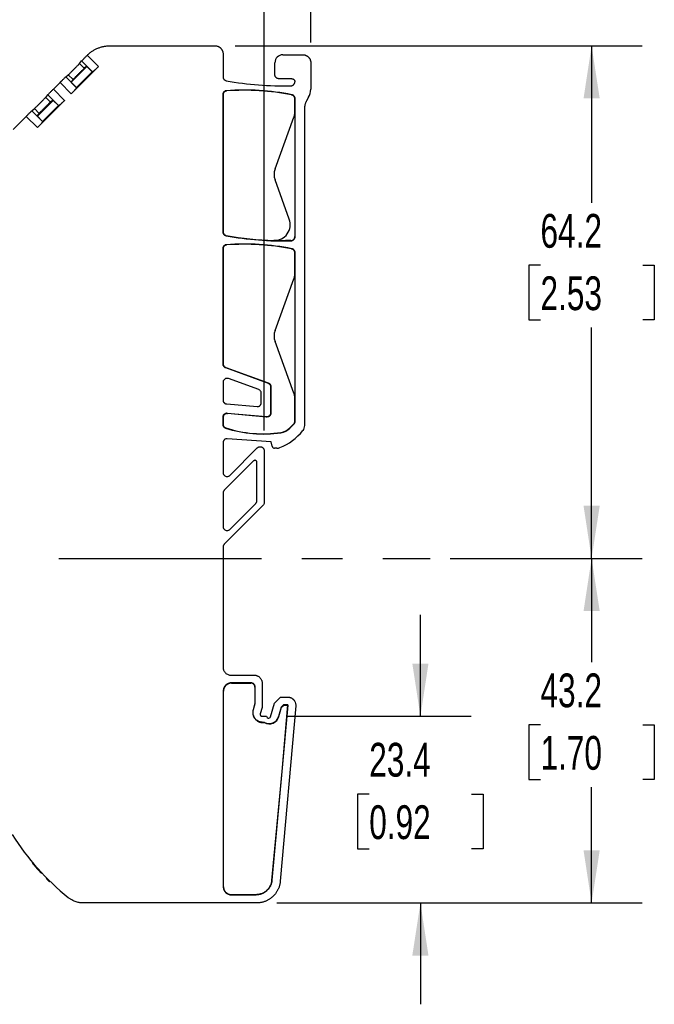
# Model space of a CAD drawing. Header units: millimetres. Extents: x 13 to 546, y 13 to 419.
# Tile 7 of 13: x 341 to 421, y 132 to 256. Entities that reach past the tile are written whole.
import ezdxf

# ---------------------------------------------------------------- set-up
doc = ezdxf.new("R2010")
doc.units = ezdxf.units.MM
doc.header["$LTSCALE"] = 2
doc.linetypes.add('CENTERX2', pattern=[20.32, 12.7, -2.54, 2.54, -2.54])
doc.layers.add('CENTER', color=40, linetype='CENTERX2')
doc.layers.add('DIMENSIONS', color=140, linetype='Continuous', lineweight=25)
doc.styles.add('SLDTEXTSTYLE0', font='TXT', dxfattribs={"width": 0.7})
doc.dimstyles.new('SLDDIMSTYLE0', dxfattribs={"dimtxt": 4.316016, "dimasz": 6.604, "dimexe": 0, "dimexo": 0.0625, "dimgap": 1.079004, "dimtad": 0, "dimtih": 1, "dimtoh": 1, "dimrnd": 1e-09, "dimzin": 12, "dimdsep": 46, "dimtxsty": 'SLDTEXTSTYLE0', "dimsah": 1, "dimcen": 0.09, "dimadec": 0, "dimazin": 3, "dimtfac": 1, "dimtmove": 0, "dimatfit": 0, "dimfxl": 0, "dimfrac": 2, "dimtolj": 1, "dimtzin": 12, "dimarcsym": 0})
doc.dimstyles.new('SLDDIMSTYLE1', dxfattribs={"dimtxt": 4.316016, "dimasz": 6.604, "dimexe": 0, "dimexo": 0.0625, "dimgap": 1.079004, "dimtad": 0, "dimtih": 1, "dimtoh": 1, "dimrnd": 1e-09, "dimzin": 12, "dimdsep": 46, "dimtxsty": 'SLDTEXTSTYLE0', "dimsah": 1, "dimcen": 0.09, "dimadec": 0, "dimazin": 3, "dimtfac": 1, "dimtofl": 0, "dimtmove": 0, "dimatfit": 3, "dimfxl": 0, "dimfrac": 2, "dimtolj": 1, "dimtzin": 12, "dimarcsym": 0})
doc.dimstyles.new('SLDDIMSTYLE2', dxfattribs={"dimtxt": 4.316016, "dimasz": 6.604, "dimexe": 0, "dimexo": 0.0625, "dimgap": 1.079004, "dimtad": 0, "dimtih": 1, "dimtoh": 1, "dimrnd": 1e-09, "dimzin": 4, "dimdsep": 46, "dimtxsty": 'SLDTEXTSTYLE0', "dimsah": 1, "dimcen": 0.09, "dimadec": 0, "dimazin": 1, "dimtfac": 1, "dimtofl": 0, "dimtmove": 0, "dimatfit": 3, "dimfxl": 0, "dimfrac": 2, "dimtolj": 1, "dimtzin": 12, "dimarcsym": 0})

# ---------------------------------------------------------------- blocks, each defined once
blk = doc.blocks.new('_D_2')
at = {"layer": 'DIMENSIONS'}
for p, q in [((394.96, 188.01), (419.03, 188.01)), ((412.68, 188.01), (412.68, 174.99)), ((406.27, 167.17), (404.82, 167.17)), ((404.82, 167.17), (404.82, 160.31)), ((419.09, 167.17), (420.54, 167.17)), ((420.54, 167.17), (420.54, 160.31)), ((404.82, 160.31), (406.27, 160.31)), ((412.68, 144.83), (412.68, 159.34)), ((420.54, 160.31), (419.09, 160.31)), ((373.21, 144.83), (419.03, 144.83))]:
    blk.add_line(p, q, dxfattribs=at)
for points in [[(412.68, 188.01), (411.67, 181.4), (413.7, 181.4)], [(412.68, 144.83), (413.7, 151.43), (411.67, 151.43)]]:
    blk.add_solid(points, dxfattribs=at)
at = {"layer": 'DIMENSIONS', "char_height": 4.233, "attachment_point": 1, "style": 'SLDTEXTSTYLE0'}
for s, insert in [('43.2', (406.27, 173.59)), ('1.70', (406.27, 165.76))]:
    blk.add_mtext(s, dxfattribs=dict(at, insert=insert))
blk = doc.blocks.new('_D_3')
at = {"layer": 'DIMENSIONS'}
for p, q in [((368.01, 252.25), (419.03, 252.25)), ((412.68, 252.25), (412.68, 232.59)), ((406.27, 224.76), (404.82, 224.76)), ((404.82, 224.76), (404.82, 217.9)), ((419.09, 224.76), (420.54, 224.76)), ((420.54, 224.76), (420.54, 217.9)), ((404.82, 217.9), (406.27, 217.9)), ((420.54, 217.9), (419.09, 217.9)), ((412.68, 188.01), (412.68, 216.93)), ((394.96, 188.01), (419.03, 188.01))]:
    blk.add_line(p, q, dxfattribs=at)
for points in [[(412.68, 252.25), (411.67, 245.65), (413.7, 245.65)], [(412.68, 188.01), (413.7, 194.61), (411.67, 194.61)]]:
    blk.add_solid(points, dxfattribs=at)
at = {"layer": 'DIMENSIONS', "char_height": 4.233, "attachment_point": 1, "style": 'SLDTEXTSTYLE0'}
for s, insert in [('64.2', (406.27, 231.18)), ('2.53', (406.27, 223.36))]:
    blk.add_mtext(s, dxfattribs=dict(at, insert=insert))
blk = doc.blocks.new('_D_4')
at = {"layer": 'DIMENSIONS'}
for p, q in [((391.22, 168.23), (391.22, 180.93)), ((374.47, 168.23), (397.57, 168.23)), ((384.8, 158.47), (383.35, 158.47)), ((383.35, 158.47), (383.35, 151.61)), ((397.63, 158.47), (399.08, 158.47)), ((399.08, 158.47), (399.08, 151.61)), ((383.35, 151.61), (384.8, 151.61)), ((399.08, 151.61), (397.63, 151.61)), ((373.21, 144.83), (397.57, 144.83)), ((391.22, 144.83), (391.22, 132.13))]:
    blk.add_line(p, q, dxfattribs=at)
for points in [[(391.22, 168.23), (392.23, 174.84), (390.2, 174.84)], [(391.22, 144.83), (390.2, 138.23), (392.23, 138.23)]]:
    blk.add_solid(points, dxfattribs=at)
at = {"layer": 'DIMENSIONS', "char_height": 4.233, "attachment_point": 1, "style": 'SLDTEXTSTYLE0'}
for s, insert in [('23.4', (384.8, 164.9)), ('0.92', (384.8, 157.07))]:
    blk.add_mtext(s, dxfattribs=dict(at, insert=insert))
blk = doc.blocks.new('_D_5')
at = {"layer": 'DIMENSIONS'}
for p, q in [((261.47, 210.8), (261.47, 278.61)), ((371.62, 204.05), (371.62, 278.61)), ((261.47, 272.26), (301.74, 272.26)), ((307.59, 272.26), (306.14, 272.26)), ((306.14, 272.26), (306.14, 265.4)), ((320.42, 272.26), (321.86, 272.26)), ((321.86, 272.26), (321.86, 265.4)), ((371.62, 272.26), (326.26, 272.26)), ((306.14, 265.4), (307.59, 265.4)), ((321.86, 265.4), (320.42, 265.4))]:
    blk.add_line(p, q, dxfattribs=at)
for points in [[(261.47, 272.26), (268.08, 271.24), (268.08, 273.27)], [(371.62, 272.26), (365.02, 273.27), (365.02, 271.24)]]:
    blk.add_solid(points, dxfattribs=at)
at = {"layer": 'DIMENSIONS', "char_height": 4.233, "attachment_point": 1, "style": 'SLDTEXTSTYLE0'}
for s, insert in [('110.2', (305.79, 278.68)), ('4.34', (307.59, 270.85))]:
    blk.add_mtext(s, dxfattribs=dict(at, insert=insert))
blk = doc.blocks.new('_D_6')
at = {"layer": 'DIMENSIONS'}
for p, q in [((261.47, 210.8), (261.47, 298.39)), ((377.47, 252.67), (377.47, 298.39)), ((261.47, 292.04), (301.74, 292.04)), ((307.59, 292.04), (306.14, 292.04)), ((306.14, 292.04), (306.14, 285.18)), ((320.42, 292.04), (321.86, 292.04)), ((321.86, 292.04), (321.86, 285.18)), ((377.47, 292.04), (326.26, 292.04)), ((306.14, 285.18), (307.59, 285.18)), ((321.86, 285.18), (320.42, 285.18))]:
    blk.add_line(p, q, dxfattribs=at)
for points in [[(261.47, 292.04), (268.08, 291.02), (268.08, 293.06)], [(377.47, 292.04), (370.87, 293.06), (370.87, 291.02)]]:
    blk.add_solid(points, dxfattribs=at)
at = {"layer": 'DIMENSIONS', "char_height": 4.233, "attachment_point": 1, "style": 'SLDTEXTSTYLE0'}
for s, insert in [('116.0', (305.79, 298.46)), ('4.57', (307.59, 290.64))]:
    blk.add_mtext(s, dxfattribs=dict(at, insert=insert))

msp = doc.modelspace()

# ---------------------------------------------------------------- linework, layer by layer
for p, q in [((352.285, 252.252), (365.472, 252.252)), ((349.44, 251.064), (349.457, 251.081)), ((350.856, 249.649), (349.44, 251.064)), ((366.472, 251.252), (366.472, 248.371)), ((373.972, 251.131), (376.472, 251.131)), ((347.434, 247.686), (349.411, 249.662)), ((347.447, 246.24), (350.856, 249.649)), ((348.476, 250.029), (348.741, 250.354)), ((349.071, 249.434), (348.476, 250.029)), ((348.741, 250.354), (350.095, 249.001)), ((349.356, 249.667), (349.071, 249.434)), ((349.386, 249.637), (349.356, 249.667)), ((350.072, 249.001), (349.411, 249.662)), ((372.972, 248.631), (372.972, 250.131)), ((377.472, 250.131), (377.472, 246.803)), ((346.742, 248.355), (347.067, 248.621)), ((348.095, 247.001), (346.742, 248.355)), ((347.662, 248.025), (347.067, 248.621)), ((348.095, 247.024), (350.072, 249.001)), ((350.095, 249.001), (350.072, 249.001)), ((375.092, 248.131), (373.472, 248.131)), ((345.198, 246.822), (346.032, 247.656)), ((346.613, 245.406), (345.198, 246.822)), ((346.032, 247.656), (347.447, 246.24)), ((347.662, 248.025), (347.429, 247.74)), ((347.429, 247.74), (347.459, 247.71)), ((347.434, 247.686), (348.095, 247.024)), ((348.095, 247.024), (348.095, 247.001)), ((375.472, 247.744), (375.472, 247.751)), ((344.233, 245.787), (344.499, 246.112)), ((344.828, 245.191), (344.233, 245.787)), ((344.499, 246.112), (345.852, 244.758)), ((366.441, 246.128), (366.441, 228.945)), ((366.472, 246.099), (366.441, 246.128)), ((366.472, 246.099), (366.472, 228.971)), ((366.935, 246.598), (366.903, 246.627)), ((375.102, 246.121), (375.07, 246.096)), ((375.503, 245.631), (375.472, 245.606)), ((375.472, 243.984), (375.472, 245.606)), ((375.503, 228.314), (375.503, 245.631)), ((377.204, 245.803), (376.94, 245.345)), ((342.499, 244.112), (342.824, 244.378)), ((343.42, 243.782), (342.824, 244.378)), ((343.192, 243.443), (345.168, 245.419)), ((343.205, 241.998), (346.613, 245.406)), ((343.853, 242.782), (345.829, 244.758)), ((345.113, 245.425), (344.828, 245.191)), ((345.143, 245.395), (345.113, 245.425)), ((345.829, 244.758), (345.168, 245.419)), ((345.852, 244.758), (345.829, 244.758)), ((376.672, 244.346), (376.672, 204.652)), ((340.16, 241.784), (341.789, 243.413)), ((341.789, 243.413), (343.205, 241.998)), ((343.853, 242.759), (342.499, 244.112)), ((343.42, 243.782), (343.186, 243.498)), ((343.186, 243.498), (343.216, 243.468)), ((343.192, 243.443), (343.853, 242.782)), ((372.991, 236.815), (375.352, 243.3)), ((375.472, 243.984), (375.472, 228.344)), ((343.853, 242.782), (343.853, 242.759)), ((374.781, 230.531), (372.991, 235.447)), ((366.441, 228.945), (366.472, 228.971)), ((366.85, 228.453), (366.882, 228.479)), ((375.472, 228.344), (375.503, 228.314)), ((366.935, 227.298), (366.903, 227.327)), ((374.985, 227.845), (375.016, 227.814)), ((366.441, 226.828), (366.441, 212.394)), ((366.472, 226.799), (366.441, 226.828)), ((366.472, 226.799), (366.472, 212.415)), ((375.102, 226.821), (375.07, 226.796)), ((375.503, 226.331), (375.472, 226.306)), ((375.472, 223.734), (375.472, 226.306)), ((375.503, 205.195), (375.503, 226.331)), ((375.472, 223.734), (375.472, 208.029)), ((372.991, 216.565), (375.352, 223.05)), ((375.352, 208.713), (372.991, 215.197)), ((366.441, 212.394), (366.472, 212.415)), ((366.801, 211.945), (366.77, 211.924)), ((366.77, 211.924), (372.112, 209.979)), ((366.801, 211.945), (372.143, 210.001)), ((366.472, 210.074), (366.472, 207.869)), ((370.943, 209.161), (367.143, 210.544)), ((372.112, 209.979), (372.143, 210.001)), ((371.272, 207.537), (371.272, 208.691)), ((372.472, 209.531), (372.441, 209.51)), ((372.441, 209.51), (372.441, 206.261)), ((372.472, 209.531), (372.472, 206.227)), ((366.929, 207.371), (370.729, 207.039)), ((375.472, 205.208), (375.472, 208.029)), ((371.898, 205.763), (366.985, 206.193)), ((366.985, 206.193), (367.016, 206.159)), ((371.929, 205.729), (367.016, 206.159)), ((372.441, 206.261), (372.472, 206.227)), ((366.441, 205.695), (366.441, 204.825)), ((366.472, 205.661), (366.441, 205.695)), ((366.441, 204.825), (366.472, 204.847)), ((366.472, 205.661), (366.472, 204.847)), ((371.929, 205.729), (371.898, 205.763)), ((374.836, 204.364), (375.326, 204.854)), ((374.858, 204.342), (375.357, 204.841)), ((375.357, 204.841), (375.326, 204.854)), ((375.472, 205.208), (375.503, 205.195)), ((366.785, 204.35), (366.817, 204.372)), ((373.721, 203.801), (373.725, 203.77)), ((374.836, 204.364), (374.858, 204.342)), ((366.472, 202.518), (366.472, 198.775)), ((372.522, 202.631), (367.007, 203.017)), ((372.633, 202.061), (372.522, 202.631)), ((367.326, 198.422), (370.769, 201.865)), ((371.622, 201.511), (371.622, 194.997)), ((373.22, 201.818), (372.927, 201.818)), ((370.295, 200.231), (366.619, 196.554)), ((370.722, 195.258), (370.722, 200.054)), ((366.472, 196.201), (366.472, 192.008)), ((371.476, 194.643), (366.619, 189.786)), ((367.326, 191.654), (370.576, 194.904)), ((366.472, 189.433), (366.472, 174.381)), ((367.472, 173.381), (370.372, 173.381)), ((369.998, 172.408), (367.499, 172.408)), ((367.499, 172.408), (367.525, 172.381)), ((367.525, 172.381), (369.972, 172.381)), ((369.972, 172.381), (369.998, 172.408)), ((370.498, 171.908), (370.472, 171.881)), ((370.472, 171.881), (370.472, 169.829)), ((370.498, 169.825), (370.498, 171.908)), ((371.372, 172.381), (371.372, 169.34)), ((366.499, 171.408), (366.499, 146.843)), ((366.525, 171.381), (366.499, 171.408)), ((366.525, 146.869), (366.525, 171.381)), ((372.909, 169.882), (373.659, 170.631)), ((373.659, 170.631), (374.581, 170.631)), ((370.472, 169.829), (370.243, 169.031)), ((370.278, 169.057), (370.243, 169.031)), ((370.278, 169.057), (370.498, 169.825)), ((370.472, 169.829), (370.498, 169.825)), ((371.372, 169.34), (371.146, 168.55)), ((372.416, 168.163), (372.909, 169.882)), ((373.776, 169.371), (373.438, 168.194)), ((373.464, 168.187), (373.799, 169.358)), ((375.577, 169.544), (373.654, 147.568)), ((374.062, 169.658), (373.776, 169.371)), ((373.799, 169.358), (373.776, 169.371)), ((373.799, 169.358), (374.073, 169.631)), ((374.581, 169.631), (373.853, 161.317)), ((373.879, 161.315), (374.609, 169.658)), ((374.609, 169.658), (374.062, 169.658)), ((374.062, 169.658), (374.073, 169.631)), ((374.073, 169.631), (374.581, 169.631)), ((374.609, 169.658), (374.581, 169.631)), ((371.386, 168.231), (371.926, 168.231)), ((373.464, 168.187), (373.438, 168.194)), ((371.445, 167.437), (371.48, 167.463)), ((371.445, 167.437), (371.659, 167.437)), ((371.666, 167.463), (371.48, 167.463)), ((371.666, 167.463), (371.659, 167.437)), ((373.853, 161.317), (372.581, 147.684)), ((372.605, 147.657), (373.879, 161.315)), ((373.853, 161.317), (373.879, 161.315)), ((342.618, 149.761), (342.679, 149.8)), ((342.823, 149.631), (342.762, 149.592)), ((344.792, 147.53), (344.733, 147.492)), ((366.499, 146.843), (366.525, 146.869)), ((372.581, 147.684), (372.605, 147.657)), ((367.525, 145.87), (367.499, 145.843)), ((367.499, 145.843), (370.614, 145.843)), ((370.59, 145.87), (367.525, 145.87)), ((370.614, 145.843), (370.59, 145.87)), ((370.666, 144.83), (348.96, 144.83))]:
    msp.add_line(p, q)
for centre, radius, start, end in [((373.972, 250.131), 1, 90, 180), ((373.972, 286.381), 39.15, 259.56541, 271.48262), ((369.172, 216.681), 30.031, 78.61191, 94.33269), ((369.172, 216.681), 30, 78.66117, 94.27691), ((374.871, 236.131), 2, 160, 200), ((372.901, 229.847), 2, 268.45818, 20), ((373.972, 266.981), 39.181, 259.5272, 271.52734), ((369.172, 197.381), 30.031, 78.61192, 94.33269), ((369.172, 197.381), 30, 78.66117, 94.27691), ((374.871, 215.881), 2, 160, 200), ((371.472, 218.631), 15.031, 251.83129, 278.62203), ((371.472, 218.631), 15, 251.91993, 278.62206), ((370.972, 208.381), 7, 292.00252, 321.56621), ((373.422, 205.778), 2, 278.60564, 315), ((373.422, 205.778), 2.031, 278.60564, 315), ((372.927, 202.118), 0.3, 191, 270), ((373.22, 202.818), 1, 270, 292.00252), ((371.386, 168.481), 0.25, 164, 270), ((372.262, 168.531), 1.25, 241.15334, 344), ((372.262, 168.531), 1.224, 240.83966, 344), ((372.176, 168.231), 0.25, 180, 344), ((367.862, 171.126), 33, 212.5, 230.944), ((367.785, 171.105), 33, 220.68676, 222.87284), ((343.784, 148.823), 0.25, 222.87284, 266.97374), ((344.565, 148.01), 0.25, 181.04934, 224.84555), ((367.785, 171.105), 33, 224.84555, 225.68864)]:
    msp.add_arc(centre, radius, start, end)
for points, knots in [([(349.457, 251.081), (349.503, 251.126), (349.597, 251.217), (349.746, 251.345), (349.901, 251.466), (350.062, 251.579), (350.228, 251.684), (350.399, 251.781), (350.574, 251.87), (350.754, 251.949), (350.937, 252.02), (351.123, 252.081), (351.313, 252.134), (351.504, 252.177), (351.698, 252.21), (351.893, 252.234), (352.088, 252.249), (352.219, 252.251), (352.285, 252.252)], [0, 0, 0, 0, 0.06250022, 0.12500036, 0.18750041, 0.25000041, 0.31250035, 0.37500026, 0.43750013, 0.5, 0.56249987, 0.62499974, 0.68749965, 0.74999959, 0.81249959, 0.87499964, 0.93749978, 1, 1, 1, 1]), ([(365.472, 252.252), (365.505, 252.251), (365.57, 252.249), (365.668, 252.234), (365.763, 252.211), (365.855, 252.177), (365.944, 252.135), (366.029, 252.085), (366.108, 252.026), (366.18, 251.96), (366.246, 251.888), (366.305, 251.809), (366.355, 251.724), (366.397, 251.635), (366.431, 251.543), (366.454, 251.448), (366.469, 251.35), (366.471, 251.285), (366.472, 251.252)], [0, 0, 0, 0, 0.0625013, 0.1250021, 0.1875024, 0.2500024, 0.312502, 0.3750015, 0.4375008, 0.5, 0.5624992, 0.6249985, 0.687498, 0.7499976, 0.8124976, 0.8749979, 0.9374987, 1, 1, 1, 1]), ([(348.741, 250.354), (348.744, 250.357), (348.748, 250.362), (348.762, 250.377), (348.78, 250.396), (348.814, 250.431), (348.871, 250.49), (348.961, 250.582), (349.069, 250.692), (349.189, 250.812), (349.314, 250.938), (349.398, 251.022), (349.44, 251.064)], [0, 0, 0, 0, 0.06050224, 0.12056304, 0.18066932, 0.2413069, 0.37053774, 0.50012372, 0.62935254, 0.75893663, 0.87937782, 1, 1, 1, 1]), ([(376.472, 251.131), (376.505, 251.13), (376.57, 251.129), (376.668, 251.114), (376.763, 251.09), (376.855, 251.057), (376.944, 251.015), (377.029, 250.964), (377.108, 250.906), (377.18, 250.84), (377.246, 250.767), (377.305, 250.688), (377.355, 250.604), (377.397, 250.515), (377.431, 250.422), (377.454, 250.327), (377.469, 250.23), (377.471, 250.164), (377.472, 250.131)], [0, 0, 0, 0, 0.0625013, 0.1250021, 0.1875024, 0.2500024, 0.312502, 0.3750015, 0.4375008, 0.5, 0.5624992, 0.6249985, 0.687498, 0.7499976, 0.8124976, 0.8749979, 0.9374987, 1, 1, 1, 1]), ([(347.067, 248.621), (347.069, 248.623), (347.074, 248.627), (347.089, 248.641), (347.109, 248.66), (347.144, 248.693), (347.202, 248.75), (347.295, 248.84), (347.404, 248.948), (347.562, 249.105), (347.777, 249.319), (347.991, 249.534), (348.148, 249.692), (348.256, 249.801), (348.346, 249.894), (348.413, 249.963), (348.459, 250.011), (348.47, 250.023), (348.476, 250.029)], [0, 0, 0, 0, 0.0302844, 0.0603479, 0.0904341, 0.1207862, 0.1854728, 0.2503371, 0.3150226, 0.379886, 0.5000589, 0.6202319, 0.6849171, 0.7497809, 0.8144669, 0.8793316, 0.9396203, 1, 1, 1, 1]), ([(349.071, 249.434), (349.068, 249.432), (349.063, 249.427), (349.049, 249.414), (349.029, 249.395), (348.994, 249.362), (348.936, 249.305), (348.843, 249.214), (348.734, 249.106), (348.575, 248.949), (348.361, 248.735), (348.147, 248.521), (347.99, 248.363), (347.882, 248.253), (347.791, 248.161), (347.724, 248.092), (347.678, 248.044), (347.668, 248.031), (347.662, 248.025)], [0, 0, 0, 0, 0.0302844, 0.0603479, 0.0904341, 0.1207862, 0.1854728, 0.2503371, 0.3150226, 0.379886, 0.5000589, 0.6202319, 0.6849171, 0.7497809, 0.8144669, 0.8793316, 0.9396203, 1, 1, 1, 1]), ([(350.856, 249.649), (350.835, 249.628), (350.792, 249.586), (350.729, 249.524), (350.666, 249.463), (350.581, 249.383), (350.475, 249.286), (350.359, 249.184), (350.259, 249.101), (350.181, 249.043), (350.123, 249.007), (350.104, 249.003), (350.095, 249.001)], [0, 0, 0, 0, 0.0603931, 0.120349, 0.1803576, 0.2409071, 0.3699995, 0.4995312, 0.6288009, 0.7585165, 0.8791469, 1, 1, 1, 1]), ([(346.032, 247.656), (346.053, 247.677), (346.095, 247.719), (346.158, 247.782), (346.22, 247.843), (346.303, 247.926), (346.405, 248.027), (346.514, 248.135), (346.607, 248.226), (346.676, 248.293), (346.723, 248.338), (346.736, 248.349), (346.742, 248.355)], [0, 0, 0, 0, 0.0605, 0.1205586, 0.180663, 0.2412988, 0.370527, 0.500112, 0.6293417, 0.7589285, 0.8793734, 1, 1, 1, 1]), ([(366.472, 248.371), (366.473, 248.347), (366.475, 248.301), (366.489, 248.233), (366.512, 248.168), (366.545, 248.107), (366.59, 248.045), (366.649, 247.985), (366.721, 247.936), (366.799, 247.898), (366.854, 247.885), (366.882, 247.879)], [0, 0, 0, 0, 0.1015487, 0.2003681, 0.2984304, 0.3977529, 0.5002785, 0.6275948, 0.7578715, 0.8782164, 1, 1, 1, 1]), ([(373.472, 248.131), (373.448, 248.132), (373.401, 248.134), (373.331, 248.15), (373.264, 248.175), (373.201, 248.209), (373.144, 248.252), (373.093, 248.303), (373.05, 248.36), (373.016, 248.423), (372.991, 248.49), (372.975, 248.56), (372.973, 248.608), (372.972, 248.631)], [0, 0, 0, 0, 0.0909108, 0.1818206, 0.2727296, 0.363638, 0.454546, 0.545454, 0.636362, 0.7272704, 0.8181794, 0.9090892, 1, 1, 1, 1]), ([(375.092, 248.131), (375.112, 248.13), (375.152, 248.129), (375.21, 248.114), (375.265, 248.091), (375.316, 248.06), (375.362, 248.021), (375.401, 247.976), (375.432, 247.925), (375.455, 247.869), (375.469, 247.811), (375.471, 247.771), (375.472, 247.751)], [0, 0, 0, 0, 0.1000018, 0.2000024, 0.3000021, 0.4000012, 0.5, 0.5999988, 0.6999979, 0.7999976, 0.8999982, 1, 1, 1, 1]), ([(344.499, 246.112), (344.501, 246.114), (344.505, 246.119), (344.519, 246.134), (344.538, 246.154), (344.571, 246.189), (344.628, 246.247), (344.719, 246.339), (344.827, 246.449), (344.946, 246.569), (345.071, 246.695), (345.155, 246.779), (345.198, 246.822)], [0, 0, 0, 0, 0.0605022, 0.120563, 0.1806693, 0.2413069, 0.3705377, 0.5001237, 0.6293525, 0.7589366, 0.8793778, 1, 1, 1, 1]), ([(348.095, 247.001), (348.095, 246.997), (348.094, 246.989), (348.085, 246.969), (348.071, 246.945), (348.044, 246.903), (347.995, 246.837), (347.912, 246.737), (347.811, 246.621), (347.696, 246.496), (347.573, 246.367), (347.489, 246.283), (347.447, 246.24)], [0, 0, 0, 0, 0.0606195, 0.1207896, 0.1809947, 0.2417184, 0.3710795, 0.5007047, 0.629882, 0.759329, 0.8795888, 1, 1, 1, 1]), ([(374.985, 247.245), (375.006, 247.246), (375.047, 247.248), (375.107, 247.262), (375.178, 247.286), (375.255, 247.328), (375.332, 247.393), (375.395, 247.471), (375.44, 247.559), (375.467, 247.651), (375.471, 247.713), (375.472, 247.744)], [0, 0, 0, 0, 0.0797026, 0.1594521, 0.2404633, 0.3687703, 0.500067, 0.6283753, 0.7596733, 0.8791136, 1, 1, 1, 1]), ([(342.824, 244.378), (342.827, 244.38), (342.832, 244.385), (342.846, 244.398), (342.866, 244.417), (342.901, 244.45), (342.96, 244.507), (343.052, 244.598), (343.161, 244.706), (343.32, 244.863), (343.534, 245.077), (343.748, 245.291), (343.905, 245.449), (344.013, 245.559), (344.104, 245.651), (344.171, 245.72), (344.217, 245.768), (344.227, 245.781), (344.233, 245.787)], [0, 0, 0, 0, 0.0302844, 0.0603479, 0.0904341, 0.1207862, 0.1854728, 0.2503371, 0.3150226, 0.379886, 0.5000589, 0.6202319, 0.6849171, 0.7497809, 0.8144669, 0.8793316, 0.9396203, 1, 1, 1, 1]), ([(366.903, 246.627), (366.884, 246.624), (366.844, 246.62), (366.786, 246.604), (366.719, 246.578), (366.645, 246.535), (366.573, 246.471), (366.513, 246.393), (366.472, 246.308), (366.446, 246.218), (366.443, 246.158), (366.441, 246.128)], [0, 0, 0, 0, 0.0799022, 0.1598843, 0.2410923, 0.3690881, 0.5000635, 0.6280596, 0.7590368, 0.8787957, 1, 1, 1, 1]), ([(366.935, 246.598), (366.912, 246.595), (366.867, 246.59), (366.802, 246.571), (366.739, 246.544), (366.681, 246.508), (366.629, 246.465), (366.582, 246.415), (366.543, 246.359), (366.512, 246.298), (366.489, 246.234), (366.475, 246.167), (366.473, 246.122), (366.472, 246.099)], [0, 0, 0, 0, 0.09091228, 0.18182334, 0.27273336, 0.36364255, 0.45455109, 0.5454592, 0.63636706, 0.72727487, 0.81818283, 0.90909114, 1, 1, 1, 1]), ([(375.472, 245.606), (375.471, 245.629), (375.469, 245.674), (375.455, 245.742), (375.432, 245.806), (375.4, 245.867), (375.36, 245.924), (375.313, 245.974), (375.259, 246.017), (375.2, 246.052), (375.137, 246.08), (375.093, 246.09), (375.07, 246.096)], [0, 0, 0, 0, 0.0999935, 0.199988, 0.2999835, 0.3999803, 0.4999786, 0.5999787, 0.6999806, 0.7999847, 0.8999911, 1, 1, 1, 1]), ([(375.503, 245.631), (375.502, 245.654), (375.501, 245.7), (375.487, 245.767), (375.464, 245.831), (375.432, 245.892), (375.388, 245.953), (375.33, 246.013), (375.26, 246.063), (375.183, 246.101), (375.129, 246.114), (375.102, 246.121)], [0, 0, 0, 0, 0.1014992, 0.2003416, 0.2984511, 0.3977941, 0.5002662, 0.6274906, 0.7576734, 0.8781169, 1, 1, 1, 1]), ([(344.828, 245.191), (344.826, 245.189), (344.821, 245.185), (344.806, 245.171), (344.786, 245.152), (344.751, 245.119), (344.693, 245.062), (344.601, 244.972), (344.491, 244.864), (344.333, 244.707), (344.118, 244.493), (343.904, 244.278), (343.747, 244.12), (343.639, 244.01), (343.549, 243.918), (343.482, 243.849), (343.436, 243.801), (343.425, 243.789), (343.42, 243.782)], [0, 0, 0, 0, 0.0302844, 0.0603479, 0.0904341, 0.1207862, 0.1854728, 0.2503371, 0.3150226, 0.379886, 0.5000589, 0.6202319, 0.6849171, 0.7497809, 0.8144669, 0.8793316, 0.9396203, 1, 1, 1, 1]), ([(346.613, 245.406), (346.592, 245.385), (346.55, 245.343), (346.486, 245.281), (346.424, 245.221), (346.338, 245.14), (346.233, 245.043), (346.117, 244.942), (346.016, 244.859), (345.938, 244.801), (345.881, 244.765), (345.862, 244.76), (345.852, 244.758)], [0, 0, 0, 0, 0.0603931, 0.120349, 0.1803576, 0.2409071, 0.3699995, 0.4995312, 0.6288009, 0.7585165, 0.8791469, 1, 1, 1, 1]), ([(376.94, 245.345), (376.919, 245.307), (376.877, 245.231), (376.823, 245.111), (376.777, 244.989), (376.727, 244.822), (376.682, 244.607), (376.675, 244.433), (376.672, 244.346)], [0, 0, 0, 0, 0.1252046, 0.2499362, 0.3747327, 0.5001316, 0.7499359, 1, 1, 1, 1]), ([(341.789, 243.413), (341.81, 243.434), (341.853, 243.477), (341.915, 243.539), (341.977, 243.601), (342.06, 243.684), (342.162, 243.784), (342.271, 243.892), (342.364, 243.983), (342.433, 244.05), (342.481, 244.096), (342.493, 244.107), (342.499, 244.112)], [0, 0, 0, 0, 0.0605, 0.1205586, 0.180663, 0.2412988, 0.370527, 0.500112, 0.6293417, 0.7589285, 0.8793734, 1, 1, 1, 1]), ([(375.352, 243.3), (375.367, 243.344), (375.397, 243.433), (375.43, 243.568), (375.454, 243.705), (375.469, 243.844), (375.471, 243.937), (375.472, 243.984)], [0, 0, 0, 0, 0.2009844, 0.4004929, 0.5995071, 0.7990156, 1, 1, 1, 1]), ([(343.853, 242.759), (343.852, 242.754), (343.851, 242.746), (343.842, 242.726), (343.828, 242.702), (343.801, 242.661), (343.752, 242.595), (343.67, 242.494), (343.568, 242.378), (343.453, 242.253), (343.331, 242.125), (343.247, 242.04), (343.205, 241.998)], [0, 0, 0, 0, 0.0606195, 0.1207896, 0.1809947, 0.2417184, 0.3710795, 0.5007047, 0.629882, 0.759329, 0.8795888, 1, 1, 1, 1]), ([(366.441, 228.945), (366.442, 228.921), (366.444, 228.875), (366.458, 228.807), (366.481, 228.742), (366.514, 228.681), (366.559, 228.619), (366.618, 228.56), (366.69, 228.51), (366.768, 228.472), (366.823, 228.46), (366.85, 228.453)], [0, 0, 0, 0, 0.1015465, 0.2003668, 0.2984311, 0.3977545, 0.500278, 0.6275908, 0.7578638, 0.8782126, 1, 1, 1, 1]), ([(366.472, 228.971), (366.473, 228.947), (366.475, 228.901), (366.49, 228.833), (366.513, 228.768), (366.546, 228.706), (366.587, 228.65), (366.635, 228.599), (366.689, 228.556), (366.749, 228.521), (366.814, 228.494), (366.859, 228.484), (366.882, 228.479)], [0, 0, 0, 0, 0.100004, 0.2000048, 0.3000034, 0.4000005, 0.499997, 0.5999937, 0.6999915, 0.7999913, 0.8999938, 1, 1, 1, 1]), ([(374.985, 227.845), (375.008, 227.846), (375.055, 227.849), (375.124, 227.866), (375.189, 227.892), (375.25, 227.927), (375.306, 227.97), (375.355, 228.02), (375.397, 228.077), (375.43, 228.139), (375.454, 228.205), (375.469, 228.274), (375.471, 228.321), (375.472, 228.344)], [0, 0, 0, 0, 0.0909122, 0.1818231, 0.272733, 0.363642, 0.4545504, 0.5454584, 0.6363662, 0.7272741, 0.8181822, 0.9090908, 1, 1, 1, 1]), ([(375.016, 227.814), (375.037, 227.816), (375.078, 227.818), (375.138, 227.832), (375.209, 227.856), (375.286, 227.898), (375.363, 227.963), (375.426, 228.041), (375.471, 228.129), (375.498, 228.221), (375.502, 228.283), (375.503, 228.314)], [0, 0, 0, 0, 0.0797077, 0.1594622, 0.2404772, 0.3687777, 0.500067, 0.6283679, 0.7596592, 0.8791058, 1, 1, 1, 1]), ([(366.903, 227.327), (366.884, 227.324), (366.844, 227.32), (366.786, 227.304), (366.719, 227.278), (366.645, 227.235), (366.573, 227.171), (366.513, 227.093), (366.472, 227.008), (366.446, 226.918), (366.443, 226.858), (366.441, 226.828)], [0, 0, 0, 0, 0.0799022, 0.1598843, 0.2410923, 0.3690881, 0.5000635, 0.6280596, 0.7590368, 0.8787957, 1, 1, 1, 1]), ([(366.935, 227.298), (366.912, 227.295), (366.867, 227.29), (366.802, 227.271), (366.739, 227.244), (366.681, 227.208), (366.629, 227.165), (366.582, 227.115), (366.543, 227.059), (366.512, 226.998), (366.489, 226.934), (366.475, 226.867), (366.473, 226.822), (366.472, 226.799)], [0, 0, 0, 0, 0.0909123, 0.1818233, 0.2727334, 0.3636425, 0.4545511, 0.5454592, 0.6363671, 0.7272749, 0.8181828, 0.9090911, 1, 1, 1, 1]), ([(374.985, 227.845), (374.807, 227.841), (374.451, 227.833), (373.916, 227.83), (373.382, 227.834), (373.026, 227.843), (372.848, 227.848)], [0, 0, 0, 0, 0.2500233, 0.5, 0.7499767, 1, 1, 1, 1]), ([(375.472, 226.306), (375.471, 226.329), (375.469, 226.374), (375.455, 226.442), (375.432, 226.506), (375.4, 226.567), (375.36, 226.624), (375.313, 226.674), (375.259, 226.717), (375.2, 226.752), (375.137, 226.78), (375.093, 226.79), (375.07, 226.796)], [0, 0, 0, 0, 0.0999935, 0.199988, 0.2999835, 0.3999803, 0.4999786, 0.5999787, 0.6999806, 0.7999847, 0.8999911, 1, 1, 1, 1]), ([(375.503, 226.331), (375.502, 226.354), (375.501, 226.4), (375.487, 226.467), (375.464, 226.531), (375.432, 226.592), (375.388, 226.653), (375.33, 226.713), (375.26, 226.763), (375.183, 226.801), (375.129, 226.814), (375.102, 226.821)], [0, 0, 0, 0, 0.10149912, 0.20034149, 0.29845097, 0.39779405, 0.50026618, 0.62749076, 0.75767353, 0.87811707, 1, 1, 1, 1]), ([(375.352, 223.05), (375.367, 223.094), (375.397, 223.183), (375.43, 223.318), (375.454, 223.455), (375.469, 223.594), (375.471, 223.687), (375.472, 223.734)], [0, 0, 0, 0, 0.2009844, 0.4004929, 0.5995071, 0.7990156, 1, 1, 1, 1]), ([(366.441, 212.394), (366.442, 212.368), (366.444, 212.317), (366.462, 212.243), (366.491, 212.172), (366.543, 212.085), (366.63, 211.988), (366.723, 211.945), (366.77, 211.924)], [0, 0, 0, 0, 0.1260874, 0.249567, 0.373433, 0.5006526, 0.7495659, 1, 1, 1, 1]), ([(366.472, 212.415), (366.473, 212.393), (366.475, 212.347), (366.489, 212.281), (366.512, 212.217), (366.543, 212.156), (366.582, 212.1), (366.628, 212.05), (366.681, 212.007), (366.738, 211.971), (366.78, 211.954), (366.801, 211.945)], [0, 0, 0, 0, 0.1111121, 0.2222234, 0.3333343, 0.4444448, 0.5555552, 0.6666657, 0.7777766, 0.8888879, 1, 1, 1, 1]), ([(367.143, 210.544), (367.124, 210.55), (367.086, 210.563), (367.027, 210.572), (366.967, 210.575), (366.887, 210.57), (366.789, 210.545), (366.683, 210.488), (366.592, 210.407), (366.525, 210.307), (366.48, 210.194), (366.475, 210.114), (366.472, 210.074)], [0, 0, 0, 0, 0.06294033, 0.12503218, 0.18719262, 0.2503357, 0.3749975, 0.50021725, 0.62487772, 0.75009928, 0.87491034, 1, 1, 1, 1]), ([(372.112, 209.979), (372.133, 209.971), (372.175, 209.954), (372.233, 209.918), (372.285, 209.874), (372.332, 209.824), (372.371, 209.769), (372.402, 209.708), (372.424, 209.644), (372.438, 209.577), (372.44, 209.532), (372.441, 209.51)], [0, 0, 0, 0, 0.1111121, 0.2222234, 0.3333343, 0.4444448, 0.5555552, 0.6666657, 0.7777766, 0.8888879, 1, 1, 1, 1]), ([(372.143, 210.001), (372.164, 209.993), (372.206, 209.975), (372.264, 209.939), (372.316, 209.896), (372.363, 209.846), (372.402, 209.79), (372.433, 209.73), (372.455, 209.666), (372.469, 209.599), (372.471, 209.554), (372.472, 209.531)], [0, 0, 0, 0, 0.1111121, 0.2222234, 0.3333343, 0.4444448, 0.5555552, 0.6666657, 0.7777766, 0.8888879, 1, 1, 1, 1]), ([(371.272, 208.691), (371.271, 208.717), (371.269, 208.768), (371.251, 208.842), (371.223, 208.913), (371.171, 209), (371.083, 209.097), (370.99, 209.139), (370.943, 209.161)], [0, 0, 0, 0, 0.1260874, 0.249567, 0.373433, 0.5006526, 0.7495659, 1, 1, 1, 1]), ([(375.472, 208.029), (375.471, 208.076), (375.469, 208.169), (375.454, 208.308), (375.43, 208.445), (375.397, 208.58), (375.367, 208.669), (375.352, 208.713)], [0, 0, 0, 0, 0.20098441, 0.40049293, 0.59950707, 0.79901559, 1, 1, 1, 1]), ([(366.472, 207.869), (366.473, 207.849), (366.474, 207.81), (366.485, 207.751), (366.506, 207.683), (366.543, 207.606), (366.601, 207.53), (366.672, 207.465), (366.753, 207.417), (366.84, 207.383), (366.899, 207.375), (366.929, 207.371)], [0, 0, 0, 0, 0.0799472, 0.1599823, 0.2412351, 0.3691601, 0.5000627, 0.6279881, 0.7588924, 0.8787238, 1, 1, 1, 1]), ([(370.729, 207.039), (370.751, 207.037), (370.797, 207.035), (370.866, 207.044), (370.944, 207.064), (371.028, 207.103), (371.112, 207.165), (371.181, 207.243), (371.232, 207.333), (371.266, 207.433), (371.27, 207.502), (371.272, 207.537)], [0, 0, 0, 0, 0.0829908, 0.1658483, 0.2501544, 0.3736829, 0.500091, 0.623616, 0.750025, 0.8742838, 1, 1, 1, 1]), ([(366.985, 206.193), (366.962, 206.194), (366.916, 206.196), (366.847, 206.187), (366.769, 206.167), (366.685, 206.128), (366.602, 206.066), (366.532, 205.988), (366.481, 205.898), (366.447, 205.798), (366.443, 205.729), (366.441, 205.695)], [0, 0, 0, 0, 0.0829908, 0.1658483, 0.2501544, 0.3736829, 0.500091, 0.623616, 0.750025, 0.8742838, 1, 1, 1, 1]), ([(367.016, 206.159), (367.001, 206.16), (366.944, 206.163), (366.842, 206.149), (366.721, 206.1), (366.616, 206.02), (366.535, 205.915), (366.482, 205.793), (366.476, 205.705), (366.472, 205.661)], [0, 0, 0, 0, 0.0527624, 0.2090768, 0.3660127, 0.5235715, 0.6817547, 0.8405638, 1, 1, 1, 1]), ([(372.441, 206.261), (372.44, 206.237), (372.438, 206.189), (372.422, 206.119), (372.398, 206.053), (372.365, 205.993), (372.326, 205.939), (372.254, 205.864), (372.128, 205.785), (371.989, 205.757), (371.912, 205.762), (371.898, 205.763)], [0, 0, 0, 0, 0.0877835, 0.1738599, 0.2582291, 0.3408911, 0.4218461, 0.5010941, 0.7187945, 0.9472239, 1, 1, 1, 1]), ([(372.472, 206.227), (372.471, 206.203), (372.469, 206.155), (372.453, 206.085), (372.429, 206.02), (372.396, 205.959), (372.357, 205.905), (372.285, 205.83), (372.159, 205.751), (372.02, 205.723), (371.943, 205.728), (371.929, 205.729)], [0, 0, 0, 0, 0.08778352, 0.17385987, 0.25822906, 0.34089113, 0.42184613, 0.50109412, 0.71879448, 0.94722389, 1, 1, 1, 1]), ([(366.472, 204.847), (366.473, 204.824), (366.475, 204.778), (366.49, 204.709), (366.514, 204.644), (366.547, 204.582), (366.588, 204.525), (366.636, 204.475), (366.691, 204.432), (366.752, 204.396), (366.795, 204.38), (366.817, 204.372)], [0, 0, 0, 0, 0.111101, 0.222204, 0.3333093, 0.444417, 0.5555273, 0.6666406, 0.777757, 0.8888767, 1, 1, 1, 1]), ([(375.357, 204.841), (375.372, 204.857), (375.401, 204.889), (375.437, 204.944), (375.471, 205.012), (375.498, 205.096), (375.501, 205.162), (375.503, 205.195)], [0, 0, 0, 0, 0.1665565, 0.3323314, 0.5001928, 0.7493669, 1, 1, 1, 1]), ([(366.441, 204.825), (366.442, 204.804), (366.443, 204.762), (366.455, 204.7), (366.474, 204.641), (366.501, 204.585), (366.552, 204.505), (366.64, 204.411), (366.737, 204.37), (366.785, 204.35)], [0, 0, 0, 0, 0.1012776, 0.2003871, 0.2989297, 0.3985342, 0.5007785, 0.7496274, 1, 1, 1, 1]), ([(376.672, 204.652), (376.672, 204.542), (376.654, 204.429), (376.579, 204.216), (376.524, 204.116), (376.455, 204.03)], [0, 0, 0, 0, 0.5, 0.5, 1, 1, 1, 1]), ([(367.007, 203.017), (366.984, 203.018), (366.939, 203.019), (366.871, 203.009), (366.794, 202.988), (366.711, 202.949), (366.629, 202.887), (366.561, 202.809), (366.511, 202.72), (366.478, 202.621), (366.474, 202.553), (366.472, 202.518)], [0, 0, 0, 0, 0.0829843, 0.1658525, 0.2501527, 0.3736846, 0.5000954, 0.6236228, 0.7500318, 0.8742889, 1, 1, 1, 1]), ([(370.769, 201.865), (370.786, 201.881), (370.821, 201.913), (370.882, 201.952), (370.95, 201.983), (371.024, 202.003), (371.102, 202.013), (371.183, 202.01), (371.265, 201.993), (371.345, 201.962), (371.42, 201.916), (371.487, 201.857), (371.544, 201.785), (371.588, 201.701), (371.617, 201.609), (371.62, 201.544), (371.622, 201.511)], [0, 0, 0, 0, 0.059512, 0.1208577, 0.1840372, 0.2490504, 0.3158971, 0.3845773, 0.4550908, 0.5274373, 0.6016168, 0.677629, 0.7554737, 0.8351506, 0.9166594, 1, 1, 1, 1]), ([(370.722, 200.054), (370.721, 200.07), (370.72, 200.103), (370.705, 200.15), (370.678, 200.201), (370.634, 200.25), (370.57, 200.288), (370.497, 200.307), (370.423, 200.302), (370.352, 200.279), (370.314, 200.247), (370.295, 200.231)], [0, 0, 0, 0, 0.0833085, 0.1656646, 0.2503194, 0.3737982, 0.500184, 0.6236491, 0.7500371, 0.8742615, 1, 1, 1, 1]), ([(366.472, 198.775), (366.473, 198.751), (366.475, 198.701), (366.492, 198.63), (366.518, 198.561), (366.567, 198.476), (366.65, 198.382), (366.778, 198.307), (366.922, 198.269), (367.07, 198.279), (367.213, 198.326), (367.288, 198.39), (367.326, 198.422)], [0, 0, 0, 0, 0.0632415, 0.1251443, 0.1871051, 0.2505171, 0.375188, 0.5003305, 0.6249959, 0.7501438, 0.8749476, 1, 1, 1, 1]), ([(366.619, 196.554), (366.604, 196.538), (366.574, 196.506), (366.538, 196.451), (366.504, 196.383), (366.477, 196.299), (366.474, 196.233), (366.472, 196.201)], [0, 0, 0, 0, 0.1665565, 0.3323314, 0.5001928, 0.7493669, 1, 1, 1, 1]), ([(370.576, 194.904), (370.591, 194.92), (370.62, 194.952), (370.656, 195.007), (370.69, 195.075), (370.717, 195.159), (370.72, 195.225), (370.722, 195.258)], [0, 0, 0, 0, 0.1665565, 0.3323314, 0.5001928, 0.7493669, 1, 1, 1, 1]), ([(366.472, 192.008), (366.473, 191.983), (366.475, 191.934), (366.492, 191.862), (366.518, 191.793), (366.567, 191.708), (366.65, 191.615), (366.778, 191.539), (366.922, 191.502), (367.07, 191.511), (367.213, 191.558), (367.288, 191.622), (367.326, 191.654)], [0, 0, 0, 0, 0.0632415, 0.1251443, 0.1871051, 0.2505171, 0.375188, 0.5003305, 0.6249959, 0.7501438, 0.8749476, 1, 1, 1, 1]), ([(366.619, 189.786), (366.604, 189.77), (366.574, 189.738), (366.538, 189.684), (366.504, 189.615), (366.477, 189.531), (366.474, 189.466), (366.472, 189.433)], [0, 0, 0, 0, 0.1665565, 0.33233139, 0.5001928, 0.7493669, 1, 1, 1, 1]), ([(366.472, 174.381), (366.473, 174.35), (366.475, 174.287), (366.488, 174.194), (366.51, 174.102), (366.553, 173.978), (366.63, 173.828), (366.76, 173.67), (366.919, 173.539), (367.097, 173.448), (367.283, 173.391), (367.409, 173.385), (367.472, 173.381)], [0, 0, 0, 0, 0.0602605, 0.1200233, 0.1798276, 0.2402114, 0.3700005, 0.5001303, 0.6299188, 0.7600496, 0.8799407, 1, 1, 1, 1]), ([(370.372, 173.381), (370.405, 173.38), (370.472, 173.379), (370.575, 173.362), (370.682, 173.335), (370.79, 173.292), (370.898, 173.235), (371.003, 173.161), (371.101, 173.07), (371.19, 172.962), (371.267, 172.837), (371.325, 172.697), (371.364, 172.543), (371.37, 172.436), (371.372, 172.381)], [0, 0, 0, 0, 0.0624826, 0.1287583, 0.1988265, 0.2726867, 0.3503383, 0.4317807, 0.5170132, 0.606035, 0.6988454, 0.7954436, 0.8958288, 1, 1, 1, 1]), ([(367.499, 172.408), (367.468, 172.407), (367.405, 172.405), (367.312, 172.391), (367.22, 172.369), (367.096, 172.327), (366.946, 172.25), (366.787, 172.12), (366.657, 171.961), (366.566, 171.783), (366.509, 171.596), (366.503, 171.471), (366.499, 171.408)], [0, 0, 0, 0, 0.0602605, 0.1200233, 0.1798276, 0.2402114, 0.3700005, 0.5001303, 0.6299188, 0.7600496, 0.8799407, 1, 1, 1, 1]), ([(367.525, 172.381), (367.493, 172.38), (367.427, 172.379), (367.33, 172.364), (367.235, 172.34), (367.142, 172.307), (367.053, 172.265), (366.969, 172.214), (366.89, 172.156), (366.817, 172.09), (366.751, 172.017), (366.693, 171.938), (366.642, 171.854), (366.6, 171.765), (366.567, 171.672), (366.543, 171.577), (366.528, 171.48), (366.526, 171.414), (366.525, 171.381)], [0, 0, 0, 0, 0.0625013, 0.1250021, 0.1875024, 0.2500024, 0.312502, 0.3750015, 0.4375008, 0.5, 0.5624992, 0.6249985, 0.687498, 0.7499976, 0.8124976, 0.8749979, 0.9374987, 1, 1, 1, 1]), ([(370.472, 171.881), (370.471, 171.905), (370.469, 171.953), (370.453, 172.023), (370.429, 172.09), (370.394, 172.153), (370.351, 172.21), (370.301, 172.261), (370.243, 172.303), (370.181, 172.338), (370.113, 172.363), (370.044, 172.378), (369.996, 172.38), (369.972, 172.381)], [0, 0, 0, 0, 0.0909108, 0.1818206, 0.2727296, 0.363638, 0.454546, 0.545454, 0.636362, 0.7272704, 0.8181794, 0.9090892, 1, 1, 1, 1]), ([(370.498, 171.908), (370.498, 171.928), (370.496, 171.97), (370.484, 172.032), (370.461, 172.104), (370.419, 172.184), (370.355, 172.263), (370.275, 172.328), (370.186, 172.374), (370.093, 172.403), (370.03, 172.406), (369.998, 172.408)], [0, 0, 0, 0, 0.0795986, 0.1592259, 0.2401326, 0.3686038, 0.5000689, 0.6285406, 0.7600078, 0.8792795, 1, 1, 1, 1]), ([(374.581, 170.631), (374.613, 170.631), (374.676, 170.629), (374.768, 170.615), (374.854, 170.595), (374.934, 170.568), (375.008, 170.537), (375.075, 170.502), (375.135, 170.465), (375.189, 170.426), (375.238, 170.386), (375.28, 170.347), (375.394, 170.23), (375.535, 169.999), (375.588, 169.722), (375.579, 169.573), (375.577, 169.544)], [0, 0, 0, 0, 0.0587161, 0.114803, 0.1682605, 0.2190884, 0.2672864, 0.3128543, 0.3557918, 0.3960989, 0.4337752, 0.4688206, 0.501235, 0.7295835, 0.9472449, 1, 1, 1, 1]), ([(371.48, 167.463), (371.441, 167.464), (371.364, 167.466), (371.249, 167.482), (371.137, 167.509), (371.027, 167.546), (370.921, 167.592), (370.82, 167.649), (370.724, 167.714), (370.635, 167.788), (370.554, 167.87), (370.48, 167.959), (370.415, 168.055), (370.358, 168.156), (370.312, 168.262), (370.275, 168.372), (370.249, 168.484), (370.233, 168.599), (370.228, 168.715), (370.234, 168.83), (370.249, 168.945), (370.268, 169.02), (370.278, 169.057)], [0, 0, 0, 0, 0.0500019, 0.1000032, 0.150004, 0.2000043, 0.2500042, 0.3000038, 0.3500031, 0.4000021, 0.4500011, 0.5, 0.5499989, 0.5999979, 0.6499969, 0.6999962, 0.7499958, 0.7999957, 0.849996, 0.8999968, 0.9499981, 1, 1, 1, 1]), ([(370.243, 169.031), (370.234, 168.994), (370.214, 168.919), (370.199, 168.804), (370.193, 168.689), (370.198, 168.573), (370.214, 168.458), (370.24, 168.346), (370.277, 168.236), (370.324, 168.13), (370.38, 168.029), (370.445, 167.933), (370.519, 167.844), (370.601, 167.762), (370.69, 167.688), (370.785, 167.623), (370.886, 167.566), (370.992, 167.519), (371.102, 167.483), (371.215, 167.456), (371.329, 167.44), (371.406, 167.438), (371.445, 167.437)], [0, 0, 0, 0, 0.0500019, 0.1000032, 0.150004, 0.2000043, 0.2500042, 0.3000038, 0.3500031, 0.4000021, 0.4500011, 0.5, 0.5499989, 0.5999979, 0.6499969, 0.6999962, 0.7499958, 0.7999957, 0.849996, 0.8999968, 0.9499981, 1, 1, 1, 1]), ([(342.762, 149.592), (342.752, 149.603), (342.733, 149.625), (342.706, 149.657), (342.682, 149.686), (342.653, 149.719), (342.624, 149.753), (342.62, 149.758), (342.618, 149.761)], [0, 0, 0, 0, 0.1280385, 0.2509948, 0.3738157, 0.5014637, 0.750179, 1, 1, 1, 1]), ([(366.499, 146.843), (366.5, 146.812), (366.502, 146.749), (366.515, 146.656), (366.537, 146.564), (366.58, 146.44), (366.657, 146.29), (366.787, 146.132), (366.946, 146.001), (367.124, 145.91), (367.311, 145.853), (367.436, 145.847), (367.499, 145.843)], [0, 0, 0, 0, 0.06026046, 0.12002327, 0.17982757, 0.24021137, 0.3700005, 0.50013032, 0.62991881, 0.76004959, 0.8799407, 1, 1, 1, 1]), ([(366.525, 146.869), (366.526, 146.837), (366.528, 146.771), (366.543, 146.674), (366.567, 146.579), (366.6, 146.486), (366.642, 146.397), (366.693, 146.313), (366.751, 146.234), (366.817, 146.161), (366.89, 146.095), (366.969, 146.037), (367.053, 145.986), (367.142, 145.944), (367.235, 145.911), (367.33, 145.887), (367.427, 145.872), (367.493, 145.87), (367.525, 145.87)], [0, 0, 0, 0, 0.0625013, 0.1250021, 0.1875024, 0.2500024, 0.312502, 0.3750015, 0.4375008, 0.5, 0.5624992, 0.6249985, 0.687498, 0.7499976, 0.8124976, 0.8749979, 0.9374987, 1, 1, 1, 1]), ([(372.581, 147.684), (372.576, 147.636), (372.565, 147.542), (372.536, 147.402), (372.498, 147.265), (372.45, 147.131), (372.361, 146.927), (372.203, 146.666), (371.945, 146.382), (371.638, 146.151), (371.335, 146.005), (371.062, 145.921), (370.827, 145.877), (370.669, 145.872), (370.59, 145.87)], [0, 0, 0, 0, 0.04849, 0.0966234, 0.1446468, 0.192809, 0.2413563, 0.3706108, 0.5000438, 0.6292976, 0.7587311, 0.839305, 0.9193441, 1, 1, 1, 1]), ([(372.605, 147.657), (372.599, 147.608), (372.588, 147.511), (372.558, 147.366), (372.517, 147.224), (372.466, 147.085), (372.405, 146.95), (372.334, 146.82), (372.254, 146.696), (372.165, 146.578), (372.067, 146.467), (371.962, 146.363), (371.849, 146.268), (371.729, 146.181), (371.603, 146.103), (371.472, 146.035), (371.336, 145.977), (371.197, 145.928), (371.054, 145.89), (370.908, 145.863), (370.761, 145.846), (370.663, 145.844), (370.614, 145.843)], [0, 0, 0, 0, 0.0500009, 0.1000015, 0.1500019, 0.200002, 0.250002, 0.3000018, 0.3500014, 0.400001, 0.4500005, 0.5, 0.5499995, 0.599999, 0.6499986, 0.6999982, 0.749998, 0.799998, 0.8499981, 0.8999985, 0.9499991, 1, 1, 1, 1]), ([(373.654, 147.568), (373.648, 147.511), (373.637, 147.398), (373.607, 147.229), (373.568, 147.062), (373.519, 146.898), (373.461, 146.737), (373.395, 146.579), (373.319, 146.426), (373.235, 146.277), (373.142, 146.133), (373.041, 145.994), (372.932, 145.862), (372.817, 145.736), (372.694, 145.617), (372.564, 145.505), (372.428, 145.4), (372.287, 145.304), (372.14, 145.215), (371.989, 145.135), (371.833, 145.064), (371.674, 145.002), (371.511, 144.949), (371.345, 144.906), (371.177, 144.872), (371.008, 144.848), (370.837, 144.833), (370.723, 144.831), (370.666, 144.83)], [0, 0, 0, 0, 0.0384623, 0.0769244, 0.1153863, 0.1538481, 0.1923097, 0.2307713, 0.2692327, 0.3076941, 0.3461553, 0.3846165, 0.4230777, 0.4615389, 0.5, 0.5384611, 0.5769223, 0.6153835, 0.6538447, 0.6923059, 0.7307673, 0.7692287, 0.8076903, 0.8461519, 0.8846137, 0.9230756, 0.9615377, 1, 1, 1, 1]), ([(348.96, 144.83), (348.912, 144.83), (348.805, 144.832), (348.628, 144.846), (348.421, 144.876), (348.185, 144.928), (347.924, 145.009), (347.643, 145.128), (347.35, 145.288), (347.165, 145.428), (347.069, 145.5)], [0, 0, 0, 0, 0.0708411, 0.1572843, 0.2595295, 0.3776399, 0.5114521, 0.6604761, 0.8237978, 1, 1, 1, 1])]:
    msp.add_open_spline(points, degree=3, knots=knots)
for points in [[(377.204, 245.803), (377.379, 246.105), (377.472, 246.454), (377.472, 246.803)], [(366.882, 228.479), (368.849, 228.117), (370.844, 227.905), (372.844, 227.848)], [(372.848, 227.848), (372.846, 227.848), (372.845, 227.848), (372.844, 227.848)], [(375.326, 204.854), (375.418, 204.947), (375.472, 205.077), (375.472, 205.208)], [(371.622, 194.997), (371.622, 194.866), (371.568, 194.736), (371.476, 194.643)]]:
    msp.add_open_spline(points, degree=3)
at = {"layer": 'CENTER'}
msp.add_line((345.883, 188.006), (392.424, 188.006), dxfattribs=at)

# ---------------------------------------------------------------- dimensions: what is measured, and where the dimension line sits
at = {"layer": 'DIMENSIONS'}
for base, p1, p2, angle, dimstyle, picture, middle in [((377.472, 292.04), (261.472, 208.258), (377.472, 250.131), 0, 'SLDDIMSTYLE2', '_D_6', (314.002, 292.04)), ((371.622, 272.256), (261.472, 208.258), (371.622, 201.511), 0, 'SLDDIMSTYLE1', '_D_5', (314.002, 272.256)), ((412.682, 188.006), (365.472, 252.252), (392.424, 188.006), 90, 'SLDDIMSTYLE1', '_D_3', (412.682, 224.76)), ((412.682, 144.83), (392.424, 188.006), (370.666, 144.83), 90, 'SLDDIMSTYLE1', '_D_2', (412.682, 167.167)), ((391.215, 168.231), (370.666, 144.83), (371.926, 168.231), 90, 'SLDDIMSTYLE0', '_D_4', (391.215, 158.474))]:
    dim = msp.add_linear_dim(base=base, p1=p1, p2=p2, angle=angle, dimstyle=dimstyle, dxfattribs=at)
    dim.commit()
    dim.dimension.update_dxf_attribs({"geometry": picture, "text_midpoint": middle, "dimtype": 160})

doc.saveas('drawing.dxf')
